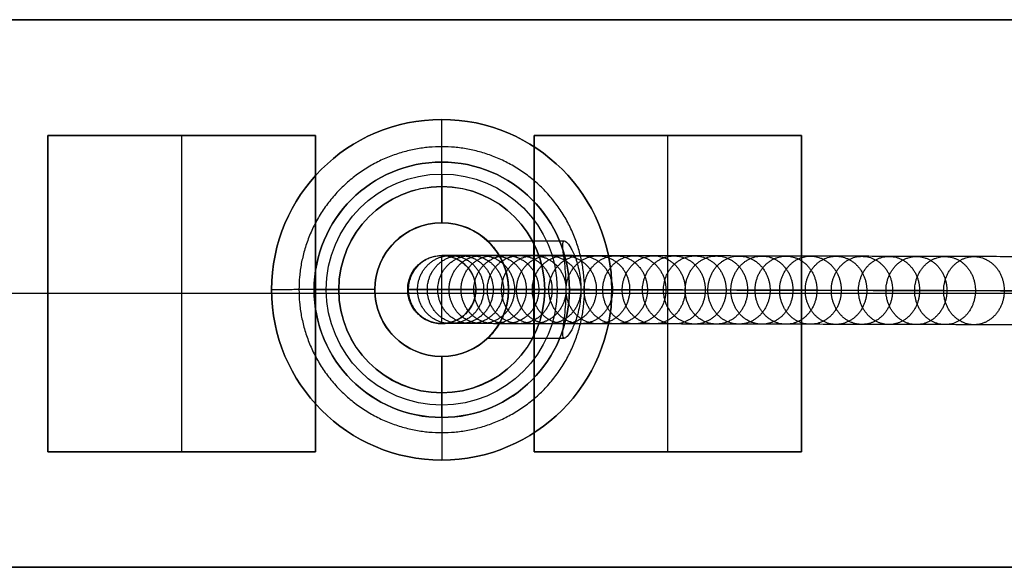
# Model space of a CAD drawing. Header units: millimetres. Extents: x -1192 to 1067, y -14 to 15.
# Tile 3 of 13: x -1043 to -1002, y -10 to 13. Entities that reach past the tile are written whole.
import ezdxf

# ---------------------------------------------------------------- set-up
doc = ezdxf.new("R2010")
doc.units = ezdxf.units.MM
doc.layers.add('CABLE', color=7, linetype='Continuous')
doc.layers.add('METAL NEGRO', color=7, linetype='Continuous')

msp = doc.modelspace()

# ---------------------------------------------------------------- linework, layer by layer
at = {"layer": 'CABLE'}
for p, q in [((-1025.3, 2.907, 705.654), (-1025.3, 2.907, 697.432)), ((-1025.3, 0.107, 705.654), (-1025.3, 2.907, 705.654)), ((-1026.7, 1.507, 705.654), (-1023.9, 1.507, 705.654)), ((-1026.7, 1.507, 705.654), (-1026.7, 1.507, 697.273)), ((-1023.9, 1.507, 705.654), (-1023.9, 1.507, 697.591)), ((-1025.3, 0.107, 705.654), (-1025.3, 0.107, 697.432))]:
    msp.add_line(p, q, dxfattribs=at)
at = {"layer": 'CABLE', "extrusion": (0, 0, -1)}
for centre, start, end in [((1025.3, 1.507, -705.654), 0.0279, 180), ((1025.3, 1.507, -701.464), 0.0279, 180.0279), ((1025.3, 1.507, -701.464), 180.0279, 0.0279)]:
    msp.add_arc(centre, 1.4, start, end, dxfattribs=at)
at = {"layer": 'CABLE'}
msp.add_arc((-1025.3, 1.507, 705.654), 1.4, 179.9721, 359.9721, dxfattribs=at)
at = {"layer": 'CABLE', "extrusion": (9.83827e-05, -2.39836e-08, -1)}
msp.add_arc((1025.23, 1.507, -705.755), 1.4, 180, 180.0279, dxfattribs=at)
at = {"layer": 'CABLE'}
for points, knots in [([(-1026.7, 1.508, 697.273), (-1026.7, 1.623, 697.273), (-1026.678, 1.8, 697.275), (-1026.604, 2.028, 697.284), (-1026.523, 2.196, 697.293), (-1026.419, 2.356, 697.305), (-1026.292, 2.501, 697.319), (-1026.147, 2.627, 697.336), (-1025.988, 2.731, 697.354), (-1025.819, 2.811, 697.373), (-1025.591, 2.885, 697.399), (-1025.415, 2.907, 697.419), (-1025.299, 2.907, 697.432)], [-2.212558, -2.212558, -2.212558, -2.212558, -1.864189, -1.681378, -1.493473, -1.30195, -1.108481, -0.914847, -0.72285, -0.534207, -0.350472, 0, 0, 0, 0]), ([(-1025.299, 2.907, 697.432), (-1025.183, 2.907, 697.445), (-1025.007, 2.885, 697.465), (-1024.779, 2.811, 697.491), (-1024.61, 2.73, 697.51), (-1024.451, 2.626, 697.528), (-1024.306, 2.5, 697.545), (-1024.18, 2.355, 697.559), (-1024.076, 2.195, 697.571), (-1023.995, 2.026, 697.58), (-1023.922, 1.799, 697.589), (-1023.9, 1.622, 697.591), (-1023.9, 1.506, 697.591)], [-2.21259, -2.21259, -2.21259, -2.21259, -1.862114, -1.678375, -1.489728, -1.297726, -1.104087, -0.910614, -0.719088, -0.53118, -0.348369, 0, 0, 0, 0]), ([(-727.732, 1.961, 255.02), (-733.394, 1.981, 262.117), (-744.552, 2.019, 276.149), (-761.011, 2.075, 296.984), (-776.974, 2.13, 317.333), (-792.445, 2.182, 337.201), (-807.423, 2.233, 356.585), (-821.906, 2.282, 375.484), (-835.897, 2.329, 393.902), (-849.393, 2.375, 411.835), (-862.396, 2.418, 429.285), (-874.906, 2.46, 446.252), (-886.92, 2.499, 462.734), (-898.443, 2.537, 478.734), (-909.472, 2.573, 494.251), (-920.007, 2.607, 509.283), (-928.44, 2.634, 521.501), (-934.95, 2.655, 531.052), (-939.646, 2.67, 538.003), (-944.249, 2.685, 544.876), (-948.699, 2.699, 551.585), (-953.056, 2.713, 558.218), (-957.259, 2.726, 564.685), (-961.369, 2.738, 571.077), (-965.325, 2.751, 577.301), (-969.188, 2.762, 583.452), (-972.898, 2.774, 589.434), (-976.514, 2.785, 595.343), (-979.977, 2.795, 601.083), (-983.346, 2.805, 606.751), (-986.563, 2.814, 612.25), (-989.684, 2.823, 617.675), (-992.185, 2.831, 622.101), (-994.139, 2.836, 625.609), (-995.551, 2.84, 628.168), (-996.938, 2.844, 630.709), (-998.287, 2.848, 633.207), (-999.613, 2.851, 635.688), (-1001.322, 2.856, 638.923), (-1002.982, 2.861, 642.122), (-1004.593, 2.865, 645.284), (-1005.757, 2.868, 647.601), (-1006.898, 2.871, 649.9), (-1008.001, 2.874, 652.158), (-1009.079, 2.876, 654.396), (-1010.121, 2.879, 656.592), (-1011.138, 2.881, 658.772), (-1012.117, 2.884, 660.907), (-1013.072, 2.886, 663.025), (-1013.994, 2.888, 665.108), (-1014.886, 2.89, 667.165), (-1015.745, 2.892, 669.185), (-1016.574, 2.894, 671.178), (-1017.372, 2.896, 673.138), (-1018.139, 2.897, 675.069), (-1018.874, 2.899, 676.969), (-1019.579, 2.9, 678.839), (-1020.254, 2.901, 680.679), (-1020.897, 2.902, 682.49), (-1021.51, 2.903, 684.27), (-1022.091, 2.904, 686.018), (-1022.642, 2.905, 687.737), (-1023.163, 2.905, 689.427), (-1023.652, 2.906, 691.085), (-1024.11, 2.906, 692.714), (-1024.538, 2.907, 694.313), (-1024.934, 2.907, 695.882), (-1025.181, 2.907, 696.918), (-1025.299, 2.907, 697.432)], [0, 0, 0, 0, 27.235592, 53.785722, 79.650681, 104.830781, 129.326365, 153.137801, 176.265493, 198.709879, 220.47144, 241.550705, 261.948254, 281.664727, 300.700834, 319.057364, 336.735196, 345.235256, 353.735315, 361.897072, 370.058829, 377.882909, 385.706989, 393.194102, 400.681215, 407.832173, 414.983131, 421.798864, 428.614597, 435.096181, 441.577765, 447.726451, 453.875137, 456.825092, 459.775046, 462.642346, 465.509645, 468.294514, 471.079383, 476.484752, 479.105521, 481.72629, 484.265439, 486.804588, 489.26244, 491.720293, 494.097206, 496.47412, 498.770491, 501.066862, 503.303096, 505.499395, 507.655884, 509.772694, 511.849967, 513.88785, 515.8865, 517.846082, 519.766774, 521.648761, 523.492244, 525.297433, 527.064555, 528.793849, 530.485572, 532.139999, 533.757421, 535.338075, 535.338075, 535.338075, 535.338075]), ([(-728.829, 0.561, 254.149), (-734.491, 0.581, 261.248), (-745.651, 0.619, 275.282), (-762.112, 0.675, 296.12), (-778.079, 0.73, 316.473), (-793.553, 0.782, 336.345), (-808.535, 0.833, 355.734), (-823.021, 0.882, 374.637), (-837.015, 0.929, 393.06), (-850.515, 0.975, 410.997), (-863.522, 1.018, 428.453), (-876.036, 1.06, 445.426), (-888.056, 1.099, 461.914), (-899.583, 1.137, 477.922), (-910.617, 1.173, 493.445), (-921.158, 1.208, 508.486), (-929.595, 1.235, 520.71), (-936.11, 1.256, 530.267), (-940.81, 1.271, 537.223), (-945.416, 1.285, 544.102), (-949.869, 1.299, 550.815), (-954.229, 1.313, 557.454), (-958.436, 1.326, 563.927), (-962.55, 1.339, 570.324), (-966.51, 1.351, 576.555), (-970.377, 1.363, 582.713), (-974.091, 1.374, 588.702), (-977.711, 1.385, 594.618), (-981.179, 1.395, 600.365), (-984.553, 1.405, 606.042), (-987.775, 1.415, 611.549), (-990.901, 1.424, 616.983), (-993.407, 1.431, 621.417), (-995.365, 1.437, 624.932), (-996.779, 1.441, 627.496), (-998.169, 1.444, 630.043), (-999.522, 1.448, 632.546), (-1000.85, 1.452, 635.033), (-1002.563, 1.457, 638.275), (-1004.228, 1.461, 641.482), (-1005.843, 1.465, 644.653), (-1007.011, 1.468, 646.977), (-1008.155, 1.471, 649.283), (-1009.262, 1.474, 651.547), (-1010.343, 1.477, 653.793), (-1011.388, 1.479, 655.997), (-1012.409, 1.482, 658.185), (-1013.393, 1.484, 660.328), (-1014.351, 1.487, 662.455), (-1015.277, 1.489, 664.547), (-1016.173, 1.491, 666.613), (-1017.036, 1.493, 668.643), (-1017.87, 1.494, 670.646), (-1018.671, 1.496, 672.616), (-1019.443, 1.498, 674.558), (-1020.183, 1.499, 676.47), (-1020.893, 1.501, 678.352), (-1021.571, 1.502, 680.204), (-1022.22, 1.503, 682.028), (-1022.837, 1.504, 683.821), (-1023.423, 1.505, 685.584), (-1023.979, 1.505, 687.318), (-1024.504, 1.506, 689.023), (-1024.998, 1.507, 690.698), (-1025.461, 1.507, 692.343), (-1025.893, 1.507, 693.96), (-1026.295, 1.508, 695.548), (-1026.544, 1.508, 696.598), (-1026.664, 1.508, 697.118), (-1026.676, 1.508, 697.17), (-1026.688, 1.508, 697.221), (-1026.7, 1.508, 697.273)], [0, 0, 0, 0, 27.267565, 53.848863, 79.744184, 104.953845, 129.478184, 153.317573, 176.472415, 198.943149, 220.730257, 241.834267, 262.255761, 281.99538, 301.053834, 319.431913, 337.130497, 345.640535, 354.150573, 362.321911, 370.49325, 378.326514, 386.159779, 393.655682, 401.151585, 408.310937, 415.470289, 422.294024, 429.117758, 435.606951, 442.096144, 448.252048, 454.407952, 457.361369, 460.314787, 463.185452, 466.056117, 468.844256, 471.632394, 477.044109, 479.667954, 482.2918, 484.83393, 487.376059, 489.836797, 492.297534, 494.677239, 497.056943, 499.35601, 501.655076, 503.893935, 506.092812, 508.251833, 510.371129, 512.45084, 514.491115, 516.492111, 518.453994, 520.37694, 522.261137, 524.106783, 525.914092, 527.683288, 529.414612, 531.108322, 532.76469, 534.384011, 535.966599, 535.966599, 535.966599, 536.125454, 536.125454, 536.125454, 536.125454]), ([(-1026.7, 1.508, 697.273), (-1026.7, 1.508, 697.326), (-1026.7, 1.508, 697.379), (-1026.7, 1.508, 697.432), (-1026.7, 1.508, 700.173), (-1026.7, 1.508, 702.913), (-1026.7, 1.508, 705.654)], [0, 0, 0, 0, 0.158861, 0.158861, 0.158861, 8.381369, 8.381369, 8.381369, 8.381369]), ([(-1025.3, 0.107, 697.432), (-1025.416, 0.107, 697.419), (-1025.593, 0.129, 697.399), (-1025.82, 0.203, 697.373), (-1025.989, 0.283, 697.354), (-1026.148, 0.388, 697.335), (-1026.293, 0.514, 697.319), (-1026.419, 0.659, 697.305), (-1026.524, 0.819, 697.293), (-1026.604, 0.988, 697.284), (-1026.678, 1.215, 697.275), (-1026.7, 1.392, 697.273), (-1026.7, 1.508, 697.273)], [-2.212549, -2.212549, -2.212549, -2.212549, -1.862078, -1.678343, -1.489702, -1.297705, -1.104073, -0.910604, -0.719083, -0.531178, -0.348368, 0, 0, 0, 0]), ([(-1023.9, 1.506, 697.591), (-1023.9, 1.39, 697.591), (-1023.922, 1.214, 697.589), (-1023.996, 0.986, 697.58), (-1024.076, 0.817, 697.571), (-1024.181, 0.658, 697.559), (-1024.307, 0.513, 697.545), (-1024.452, 0.387, 697.528), (-1024.612, 0.283, 697.51), (-1024.78, 0.202, 697.491), (-1025.008, 0.129, 697.465), (-1025.185, 0.107, 697.445), (-1025.3, 0.107, 697.432)], [-2.212598, -2.212598, -2.212598, -2.212598, -1.864229, -1.681417, -1.493508, -1.301981, -1.108507, -0.914867, -0.722863, -0.534216, -0.350476, 0, 0, 0, 0]), ([(-1023.9, 1.506, 697.591), (-1023.794, 1.506, 697.136), (-1023.563, 1.506, 696.164), (-1023.184, 1.506, 694.666), (-1022.761, 1.506, 693.085), (-1022.307, 1.505, 691.473), (-1021.823, 1.505, 689.831), (-1021.307, 1.504, 688.157), (-1020.761, 1.503, 686.453), (-1020.185, 1.503, 684.719), (-1019.577, 1.502, 682.953), (-1018.938, 1.5, 681.155), (-1018.268, 1.499, 679.328), (-1017.567, 1.498, 677.469), (-1016.836, 1.497, 675.581), (-1016.074, 1.495, 673.661), (-1015.281, 1.493, 671.712), (-1014.456, 1.492, 669.729), (-1013.601, 1.49, 667.718), (-1012.712, 1.488, 665.671), (-1011.795, 1.486, 663.597), (-1010.844, 1.483, 661.488), (-1009.868, 1.481, 659.361), (-1008.855, 1.478, 657.189), (-1007.817, 1.476, 655.001), (-1006.743, 1.473, 652.77), (-1005.643, 1.47, 650.52), (-1004.506, 1.467, 648.228), (-1003.345, 1.464, 645.918), (-1001.739, 1.46, 642.764), (-1000.082, 1.456, 639.573), (-998.378, 1.451, 636.347), (-997.055, 1.447, 633.871), (-995.709, 1.444, 631.379), (-994.324, 1.44, 628.843), (-992.916, 1.436, 626.289), (-990.966, 1.43, 622.788), (-988.469, 1.423, 618.37), (-985.353, 1.414, 612.954), (-982.141, 1.405, 607.464), (-978.777, 1.395, 601.804), (-975.319, 1.384, 596.072), (-971.707, 1.373, 590.17), (-968.002, 1.362, 584.195), (-964.143, 1.35, 578.051), (-960.191, 1.338, 571.833), (-956.085, 1.325, 565.447), (-951.885, 1.312, 558.986), (-947.532, 1.299, 552.358), (-943.086, 1.285, 545.655), (-938.486, 1.27, 538.786), (-933.793, 1.255, 531.84), (-927.287, 1.234, 522.295), (-918.86, 1.207, 510.085), (-908.33, 1.173, 495.06), (-897.306, 1.137, 479.551), (-885.789, 1.099, 463.558), (-873.778, 1.059, 447.082), (-861.273, 1.018, 430.121), (-848.274, 0.974, 412.676), (-834.782, 0.929, 394.748), (-820.795, 0.882, 376.336), (-806.316, 0.833, 357.442), (-791.341, 0.782, 338.061), (-775.873, 0.73, 318.198), (-759.912, 0.675, 297.852), (-743.457, 0.619, 277.021), (-732.3, 0.581, 262.992), (-726.64, 0.561, 255.895)], [0, 0, 0, 0, 1.418628, 3.034171, 4.686674, 6.376432, 8.103716, 9.868784, 11.671875, 13.513215, 15.393015, 17.311474, 19.268779, 21.265105, 23.300619, 25.375478, 27.489829, 29.643811, 31.837557, 34.071192, 36.364894, 38.658595, 41.032747, 43.406898, 45.861894, 48.316889, 50.853087, 53.389284, 56.007007, 58.62473, 64.023817, 66.805449, 69.587082, 72.451048, 75.315015, 78.261541, 81.208067, 87.349606, 93.491145, 99.965196, 106.439247, 113.247058, 120.054869, 127.197516, 134.340162, 141.818573, 149.296984, 157.111971, 164.926957, 173.079227, 181.231498, 189.721678, 198.211858, 215.869143, 234.204338, 253.21832, 272.911877, 293.285717, 314.340482, 336.076751, 358.49505, 381.595861, 405.379621, 429.846734, 454.997569, 480.832464, 507.351736, 534.555672, 534.555672, 534.555672, 534.555672]), ([(-727.736, -0.839, 255.025), (-733.397, -0.819, 262.122), (-744.556, -0.781, 276.154), (-761.014, -0.725, 296.988), (-776.978, -0.67, 317.338), (-792.449, -0.618, 337.205), (-807.427, -0.567, 356.59), (-821.909, -0.518, 375.489), (-835.9, -0.471, 393.906), (-849.396, -0.425, 411.839), (-862.399, -0.382, 429.289), (-874.909, -0.34, 446.256), (-886.924, -0.301, 462.738), (-898.447, -0.263, 478.738), (-909.475, -0.227, 494.255), (-920.01, -0.193, 509.287), (-928.443, -0.166, 521.505), (-934.953, -0.145, 531.056), (-939.65, -0.13, 538.006), (-944.252, -0.115, 544.88), (-948.702, -0.101, 551.589), (-953.059, -0.087, 558.222), (-957.262, -0.074, 564.689), (-961.372, -0.062, 571.08), (-965.328, -0.049, 577.305), (-969.191, -0.038, 583.456), (-972.901, -0.026, 589.438), (-976.516, -0.015, 595.346), (-979.979, -0.005, 601.086), (-983.349, 0.005, 606.755), (-986.565, 0.014, 612.253), (-989.687, 0.023, 617.678), (-992.188, 0.031, 622.104), (-994.142, 0.036, 625.612), (-995.553, 0.04, 628.171), (-996.94, 0.044, 630.712), (-998.29, 0.048, 633.21), (-999.615, 0.051, 635.691), (-1001.324, 0.056, 638.926), (-1002.984, 0.061, 642.124), (-1004.595, 0.065, 645.287), (-1005.76, 0.068, 647.603), (-1006.9, 0.071, 649.903), (-1008.003, 0.074, 652.16), (-1009.081, 0.076, 654.398), (-1010.123, 0.079, 656.594), (-1011.14, 0.081, 658.774), (-1012.119, 0.084, 660.909), (-1013.074, 0.086, 663.027), (-1013.996, 0.088, 665.11), (-1014.888, 0.09, 667.167), (-1015.747, 0.092, 669.187), (-1016.576, 0.094, 671.18), (-1017.373, 0.096, 673.139), (-1018.14, 0.097, 675.07), (-1018.876, 0.099, 676.97), (-1019.581, 0.1, 678.841), (-1020.255, 0.101, 680.68), (-1020.899, 0.102, 682.491), (-1021.512, 0.103, 684.271), (-1022.093, 0.104, 686.019), (-1022.644, 0.105, 687.738), (-1023.164, 0.105, 689.427), (-1023.653, 0.106, 691.086), (-1024.111, 0.106, 692.714), (-1024.539, 0.107, 694.313), (-1024.936, 0.107, 695.882), (-1025.182, 0.107, 696.918), (-1025.3, 0.107, 697.432), (-1025.3, 0.107, 697.432), (-1025.3, 0.107, 697.432), (-1025.3, 0.107, 697.432)], [0, 0, 0, 0, 27.235592, 53.785722, 79.650681, 104.830781, 129.326365, 153.137801, 176.265493, 198.709879, 220.47144, 241.550705, 261.948254, 281.664727, 300.700834, 319.057364, 336.735196, 345.235256, 353.735315, 361.897072, 370.058829, 377.882909, 385.706989, 393.194102, 400.681215, 407.832173, 414.983131, 421.798864, 428.614597, 435.096181, 441.577765, 447.726451, 453.875137, 456.825092, 459.775046, 462.642346, 465.509645, 468.294514, 471.079383, 476.484752, 479.105521, 481.72629, 484.265439, 486.804588, 489.26244, 491.720293, 494.097206, 496.47412, 498.770491, 501.066862, 503.303096, 505.499395, 507.655884, 509.772694, 511.849967, 513.88785, 515.8865, 517.846082, 519.766774, 521.648761, 523.492244, 525.297433, 527.064555, 528.793849, 530.485572, 532.139999, 533.757421, 535.338153, 535.338153, 535.338153, 535.33823, 535.33823, 535.33823, 535.33823])]:
    msp.add_open_spline(points, degree=3, knots=knots, dxfattribs=at)
msp.add_rational_spline([(-1026.664, 1.508, 697.118), (-1026.663, 2.907, 697.118), (-1025.3, 2.907, 697.432)], [1, 0.707207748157, 0.99979813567], degree=2, dxfattribs=at)
for points, weights, knots in [([(-1026.294, 1.508, 695.561), (-1026.293, 2.908, 695.561), (-1024.934, 2.907, 695.894), (-1023.574, 2.906, 696.228), (-1023.575, 1.506, 696.228)], [1, 0.707106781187, 1, 0.707106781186, 1], [4.39823, 4.39823, 4.39823, 6.597345, 6.597345, 8.796459, 8.796459, 8.796459]), ([(-1025.893, 1.507, 693.974), (-1025.892, 2.907, 693.974), (-1024.537, 2.907, 694.326), (-1023.182, 2.906, 694.678), (-1023.183, 1.506, 694.678)], [1, 0.707106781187, 1, 0.707106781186, 1], [4.39823, 4.39823, 4.39823, 6.597345, 6.597345, 8.796459, 8.796459, 8.796459]), ([(-1025.461, 1.507, 692.357), (-1025.46, 2.907, 692.356), (-1024.11, 2.906, 692.727), (-1022.76, 2.906, 693.097), (-1022.76, 1.506, 693.097)], [1, 0.707106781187, 1, 0.707106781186, 1], [4.39823, 4.39823, 4.39823, 6.597345, 6.597345, 8.796459, 8.796459, 8.796459]), ([(-1024.998, 1.507, 690.711), (-1024.997, 2.907, 690.711), (-1023.652, 2.906, 691.098), (-1022.306, 2.905, 691.486), (-1022.307, 1.505, 691.486)], [1, 0.707106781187, 1, 0.707106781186, 1], [4.39823, 4.39823, 4.39823, 6.597345, 6.597345, 8.796459, 8.796459, 8.796459]), ([(-1024.504, 1.506, 689.036), (-1024.503, 2.906, 689.036), (-1023.163, 2.905, 689.44), (-1021.822, 2.905, 689.844), (-1021.823, 1.505, 689.844)], [1, 0.707106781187, 1, 0.707106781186, 1], [4.39823, 4.39823, 4.39823, 6.597345, 6.597345, 8.796459, 8.796459, 8.796459]), ([(-1023.979, 1.505, 687.331), (-1023.979, 2.905, 687.331), (-1022.643, 2.905, 687.751), (-1021.307, 2.904, 688.17), (-1021.308, 1.504, 688.17)], [1, 0.707106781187, 1, 0.707106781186, 1], [4.39823, 4.39823, 4.39823, 6.597345, 6.597345, 8.796459, 8.796459, 8.796459]), ([(-1023.424, 1.505, 685.597), (-1023.423, 2.905, 685.597), (-1022.092, 2.904, 686.031), (-1020.761, 2.903, 686.466), (-1020.762, 1.503, 686.466)], [1, 0.707106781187, 1, 0.707106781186, 1], [4.39823, 4.39823, 4.39823, 6.597345, 6.597345, 8.796459, 8.796459, 8.796459]), ([(-1022.838, 1.504, 683.835), (-1022.837, 2.904, 683.834), (-1021.511, 2.903, 684.283), (-1020.185, 2.903, 684.731), (-1020.186, 1.503, 684.732)], [1, 0.707106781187, 1, 0.707106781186, 1], [4.39823, 4.39823, 4.39823, 6.597345, 6.597345, 8.796459, 8.796459, 8.796459]), ([(-1022.221, 1.503, 682.041), (-1022.22, 2.903, 682.041), (-1020.899, 2.902, 682.503), (-1019.577, 2.902, 682.965), (-1019.578, 1.502, 682.966)], [1, 0.707106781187, 1, 0.707106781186, 1], [4.39823, 4.39823, 4.39823, 6.597345, 6.597345, 8.796459, 8.796459, 8.796459]), ([(-1021.573, 1.502, 680.218), (-1021.572, 2.902, 680.217), (-1020.255, 2.901, 680.693), (-1018.938, 2.9, 681.168), (-1018.939, 1.5, 681.168)], [1, 0.707106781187, 1, 0.707106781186, 1], [4.39823, 4.39823, 4.39823, 6.597345, 6.597345, 8.796459, 8.796459, 8.796459]), ([(-1020.894, 1.501, 678.365), (-1020.893, 2.901, 678.365), (-1019.581, 2.9, 678.853), (-1018.269, 2.899, 679.34), (-1018.27, 1.499, 679.341)], [1, 0.707106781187, 1, 0.707106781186, 1], [4.39823, 4.39823, 4.39823, 6.597345, 6.597345, 8.796459, 8.796459, 8.796459]), ([(-1020.185, 1.499, 676.483), (-1020.184, 2.899, 676.483), (-1018.876, 2.899, 676.982), (-1017.568, 2.898, 677.482), (-1017.569, 1.498, 677.483)], [1, 0.707106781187, 1, 0.707106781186, 1], [4.39823, 4.39823, 4.39823, 6.597345, 6.597345, 8.796459, 8.796459, 8.796459]), ([(-1019.445, 1.498, 674.572), (-1019.444, 2.898, 674.571), (-1018.14, 2.897, 675.082), (-1016.837, 2.897, 675.593), (-1016.838, 1.497, 675.594)], [1, 0.707106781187, 1, 0.707106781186, 1], [4.39823, 4.39823, 4.39823, 6.597345, 6.597345, 8.796459, 8.796459, 8.796459]), ([(-1018.674, 1.496, 672.63), (-1018.673, 2.896, 672.629), (-1017.374, 2.896, 673.151), (-1016.075, 2.895, 673.673), (-1016.076, 1.495, 673.674)], [1, 0.707106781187, 1, 0.707106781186, 1], [4.39823, 4.39823, 4.39823, 6.597345, 6.597345, 8.796459, 8.796459, 8.796459]), ([(-1017.872, 1.494, 670.659), (-1017.871, 2.894, 670.658), (-1016.577, 2.894, 671.191), (-1015.282, 2.893, 671.724), (-1015.283, 1.493, 671.724)], [1, 0.707106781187, 1, 0.707106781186, 1], [4.39823, 4.39823, 4.39823, 6.597345, 6.597345, 8.796459, 8.796459, 8.796459]), ([(-1017.039, 1.493, 668.657), (-1017.038, 2.893, 668.656), (-1015.748, 2.892, 669.199), (-1014.457, 2.892, 669.742), (-1014.458, 1.492, 669.743)], [1, 0.707106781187, 1, 0.707106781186, 1], [4.39823, 4.39823, 4.39823, 6.597345, 6.597345, 8.796459, 8.796459, 8.796459]), ([(-1016.176, 1.491, 666.627), (-1016.175, 2.891, 666.626), (-1014.889, 2.89, 667.178), (-1013.602, 2.89, 667.731), (-1013.603, 1.49, 667.731)], [1, 0.707106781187, 1, 0.707106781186, 1], [4.39823, 4.39823, 4.39823, 6.597345, 6.597345, 8.796459, 8.796459, 8.796459]), ([(-1015.282, 1.489, 664.566), (-1015.281, 2.889, 664.565), (-1013.999, 2.888, 665.127), (-1012.717, 2.888, 665.689), (-1012.718, 1.488, 665.69)], [1, 0.707106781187, 1, 0.707106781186, 1], [4.39823, 4.39823, 4.39823, 6.597345, 6.597345, 8.796459, 8.796459, 8.796459]), ([(-1014.349, 1.487, 662.456), (-1014.348, 2.887, 662.455), (-1013.07, 2.886, 663.026), (-1011.791, 2.885, 663.597), (-1011.792, 1.485, 663.598)], [1, 0.707106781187, 1, 0.707106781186, 1], [4.39823, 4.39823, 4.39823, 6.597345, 6.597345, 8.796459, 8.796459, 8.796459]), ([(-1013.402, 1.484, 660.354), (-1013.4, 2.884, 660.353), (-1012.126, 2.884, 660.933), (-1010.852, 2.883, 661.512), (-1010.853, 1.483, 661.513)], [1, 0.707106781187, 1, 0.707106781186, 1], [4.39823, 4.39823, 4.39823, 6.597345, 6.597345, 8.796459, 8.796459, 8.796459]), ([(-1012.407, 1.482, 658.186), (-1012.406, 2.882, 658.185), (-1011.135, 2.881, 658.773), (-1009.865, 2.881, 659.36), (-1009.866, 1.481, 659.361)], [1, 0.707106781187, 1, 0.707106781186, 1], [4.39823, 4.39823, 4.39823, 6.597345, 6.597345, 8.796459, 8.796459, 8.796459]), ([(-1011.398, 1.479, 656.023), (-1011.397, 2.879, 656.022), (-1010.13, 2.879, 656.618), (-1008.863, 2.878, 657.214), (-1008.864, 1.478, 657.215)], [1, 0.707106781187, 1, 0.707106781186, 1], [4.39823, 4.39823, 4.39823, 6.597345, 6.597345, 8.796459, 8.796459, 8.796459]), ([(-1010.341, 1.477, 653.795), (-1010.34, 2.877, 653.793), (-1009.077, 2.876, 654.397), (-1007.814, 2.876, 655.001), (-1007.815, 1.476, 655.002)], [1, 0.707106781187, 1, 0.707106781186, 1], [4.39823, 4.39823, 4.39823, 6.597345, 6.597345, 8.796459, 8.796459, 8.796459]), ([(-1009.271, 1.474, 651.573), (-1009.27, 2.874, 651.572), (-1008.011, 2.874, 652.183), (-1006.751, 2.873, 652.794), (-1006.752, 1.473, 652.795)], [1, 0.707106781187, 1, 0.707106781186, 1], [4.39823, 4.39823, 4.39823, 6.597345, 6.597345, 8.796459, 8.796459, 8.796459]), ([(-1008.153, 1.471, 649.284), (-1008.151, 2.871, 649.283), (-1006.895, 2.871, 649.901), (-1005.639, 2.87, 650.52), (-1005.641, 1.47, 650.521)], [1, 0.707106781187, 1, 0.707106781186, 1], [4.39823, 4.39823, 4.39823, 6.597345, 6.597345, 8.796459, 8.796459, 8.796459]), ([(-1007.021, 1.468, 647.002), (-1007.02, 2.868, 647.001), (-1005.767, 2.868, 647.626), (-1004.515, 2.867, 648.252), (-1004.516, 1.467, 648.253)], [1, 0.707106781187, 1, 0.707106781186, 1], [4.39823, 4.39823, 4.39823, 6.597345, 6.597345, 8.796459, 8.796459, 8.796459]), ([(-1005.841, 1.465, 644.654), (-1005.84, 2.865, 644.653), (-1004.591, 2.865, 645.285), (-1003.342, 2.864, 645.917), (-1003.343, 1.464, 645.918)], [1, 0.707106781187, 1, 0.707106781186, 1], [4.39823, 4.39823, 4.39823, 6.597345, 6.597345, 8.796459, 8.796459, 8.796459]), ([(-1004.648, 1.462, 642.313), (-1004.647, 2.862, 642.311), (-1003.401, 2.862, 642.95), (-1002.155, 2.861, 643.588), (-1002.157, 1.461, 643.59)], [1, 0.707106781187, 1, 0.707106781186, 1], [4.39823, 4.39823, 4.39823, 6.597345, 6.597345, 8.796459, 8.796459, 8.796459]), ([(-1025.3, 0.107, 697.432), (-1025.3, 0.107, 697.432), (-1025.3, 0.107, 697.432), (-1026.665, 0.108, 697.118), (-1026.664, 1.508, 697.118)], [0.999798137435, 0.999899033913, 1, 0.707106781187, 1], [2.198357, 2.198357, 2.198357, 2.199115, 2.199115, 4.39823, 4.39823, 4.39823]), ([(-1023.575, 1.506, 696.228), (-1023.575, 0.106, 696.228), (-1024.935, 0.107, 695.894), (-1026.295, 0.108, 695.561), (-1026.294, 1.508, 695.561)], [1, 0.707106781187, 1, 0.707106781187, 1], [0, 0, 0, 2.199115, 2.199115, 4.39823, 4.39823, 4.39823]), ([(-1023.183, 1.506, 694.678), (-1023.184, 0.106, 694.678), (-1024.539, 0.107, 694.326), (-1025.894, 0.107, 693.974), (-1025.893, 1.507, 693.974)], [1, 0.707106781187, 1, 0.707106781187, 1], [0, 0, 0, 2.199115, 2.199115, 4.39823, 4.39823, 4.39823]), ([(-1022.76, 1.506, 693.097), (-1022.761, 0.106, 693.098), (-1024.111, 0.106, 692.727), (-1025.461, 0.107, 692.357), (-1025.461, 1.507, 692.357)], [1, 0.707106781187, 1, 0.707106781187, 1], [0, 0, 0, 2.199115, 2.199115, 4.39823, 4.39823, 4.39823]), ([(-1022.307, 1.505, 691.486), (-1022.308, 0.105, 691.486), (-1023.653, 0.106, 691.099), (-1024.998, 0.107, 690.711), (-1024.998, 1.507, 690.711)], [1, 0.707106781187, 1, 0.707106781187, 1], [0, 0, 0, 2.199115, 2.199115, 4.39823, 4.39823, 4.39823]), ([(-1021.823, 1.505, 689.844), (-1021.824, 0.105, 689.844), (-1023.164, 0.105, 689.44), (-1024.505, 0.106, 689.036), (-1024.504, 1.506, 689.036)], [1, 0.707106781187, 1, 0.707106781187, 1], [0, 0, 0, 2.199115, 2.199115, 4.39823, 4.39823, 4.39823]), ([(-1021.308, 1.504, 688.17), (-1021.309, 0.104, 688.171), (-1022.644, 0.105, 687.751), (-1023.98, 0.105, 687.332), (-1023.979, 1.505, 687.331)], [1, 0.707106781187, 1, 0.707106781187, 1], [0, 0, 0, 2.199115, 2.199115, 4.39823, 4.39823, 4.39823]), ([(-1020.762, 1.503, 686.466), (-1020.763, 0.103, 686.467), (-1022.094, 0.104, 686.032), (-1023.425, 0.105, 685.598), (-1023.424, 1.505, 685.597)], [1, 0.707106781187, 1, 0.707106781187, 1], [0, 0, 0, 2.199115, 2.199115, 4.39823, 4.39823, 4.39823]), ([(-1020.186, 1.503, 684.732), (-1020.187, 0.103, 684.732), (-1021.513, 0.103, 684.284), (-1022.839, 0.104, 683.835), (-1022.838, 1.504, 683.835)], [1, 0.707106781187, 1, 0.707106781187, 1], [0, 0, 0, 2.199115, 2.199115, 4.39823, 4.39823, 4.39823]), ([(-1019.578, 1.502, 682.966), (-1019.579, 0.102, 682.966), (-1020.9, 0.102, 682.504), (-1022.222, 0.103, 682.042), (-1022.221, 1.503, 682.041)], [1, 0.707106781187, 1, 0.707106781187, 1], [0, 0, 0, 2.199115, 2.199115, 4.39823, 4.39823, 4.39823]), ([(-1018.939, 1.5, 681.168), (-1018.94, 0.1, 681.169), (-1020.257, 0.101, 680.694), (-1021.574, 0.102, 680.218), (-1021.573, 1.502, 680.218)], [1, 0.707106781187, 1, 0.707106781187, 1], [0, 0, 0, 2.199115, 2.199115, 4.39823, 4.39823, 4.39823]), ([(-1018.27, 1.499, 679.341), (-1018.271, 0.099, 679.341), (-1019.583, 0.1, 678.854), (-1020.895, 0.101, 678.366), (-1020.894, 1.501, 678.365)], [1, 0.707106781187, 1, 0.707106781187, 1], [0, 0, 0, 2.199115, 2.199115, 4.39823, 4.39823, 4.39823]), ([(-1017.569, 1.498, 677.483), (-1017.57, 0.098, 677.483), (-1018.878, 0.099, 676.984), (-1020.186, 0.099, 676.484), (-1020.185, 1.499, 676.483)], [1, 0.707106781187, 1, 0.707106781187, 1], [0, 0, 0, 2.199115, 2.199115, 4.39823, 4.39823, 4.39823]), ([(-1016.838, 1.497, 675.594), (-1016.839, 0.097, 675.595), (-1018.142, 0.097, 675.084), (-1019.446, 0.098, 674.572), (-1019.445, 1.498, 674.572)], [1, 0.707106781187, 1, 0.707106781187, 1], [0, 0, 0, 2.199115, 2.199115, 4.39823, 4.39823, 4.39823]), ([(-1016.076, 1.495, 673.674), (-1016.077, 0.095, 673.675), (-1017.376, 0.096, 673.153), (-1018.675, 0.096, 672.631), (-1018.674, 1.496, 672.63)], [1, 0.707106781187, 1, 0.707106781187, 1], [0, 0, 0, 2.199115, 2.199115, 4.39823, 4.39823, 4.39823]), ([(-1015.283, 1.493, 671.724), (-1015.284, 0.093, 671.725), (-1016.578, 0.094, 671.193), (-1017.873, 0.094, 670.66), (-1017.872, 1.494, 670.659)], [1, 0.707106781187, 1, 0.707106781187, 1], [0, 0, 0, 2.199115, 2.199115, 4.39823, 4.39823, 4.39823]), ([(-1014.458, 1.492, 669.743), (-1014.459, 0.092, 669.743), (-1015.75, 0.092, 669.201), (-1017.04, 0.093, 668.658), (-1017.039, 1.493, 668.657)], [1, 0.707106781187, 1, 0.707106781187, 1], [0, 0, 0, 2.199115, 2.199115, 4.39823, 4.39823, 4.39823]), ([(-1013.603, 1.49, 667.731), (-1013.604, 0.09, 667.732), (-1014.891, 0.09, 667.18), (-1016.177, 0.091, 666.627), (-1016.176, 1.491, 666.627)], [1, 0.707106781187, 1, 0.707106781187, 1], [0, 0, 0, 2.199115, 2.199115, 4.39823, 4.39823, 4.39823]), ([(-1012.718, 1.488, 665.69), (-1012.719, 0.088, 665.691), (-1014.001, 0.088, 665.129), (-1015.283, 0.089, 664.567), (-1015.282, 1.489, 664.566)], [1, 0.707106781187, 1, 0.707106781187, 1], [0, 0, 0, 2.199115, 2.199115, 4.39823, 4.39823, 4.39823]), ([(-1011.792, 1.485, 663.598), (-1011.793, 0.085, 663.599), (-1013.072, 0.086, 663.028), (-1014.35, 0.087, 662.457), (-1014.349, 1.487, 662.456)], [1, 0.707106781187, 1, 0.707106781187, 1], [0, 0, 0, 2.199115, 2.199115, 4.39823, 4.39823, 4.39823]), ([(-1010.853, 1.483, 661.513), (-1010.854, 0.083, 661.514), (-1012.128, 0.084, 660.935), (-1013.403, 0.084, 660.355), (-1013.402, 1.484, 660.354)], [1, 0.707106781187, 1, 0.707106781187, 1], [0, 0, 0, 2.199115, 2.199115, 4.39823, 4.39823, 4.39823]), ([(-1009.866, 1.481, 659.361), (-1009.867, 0.081, 659.363), (-1011.137, 0.081, 658.775), (-1012.408, 0.082, 658.187), (-1012.407, 1.482, 658.186)], [1, 0.707106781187, 1, 0.707106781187, 1], [0, 0, 0, 2.199115, 2.199115, 4.39823, 4.39823, 4.39823]), ([(-1008.864, 1.478, 657.215), (-1008.865, 0.078, 657.216), (-1010.132, 0.079, 656.62), (-1011.399, 0.079, 656.024), (-1011.398, 1.479, 656.023)], [1, 0.707106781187, 1, 0.707106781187, 1], [0, 0, 0, 2.199115, 2.199115, 4.39823, 4.39823, 4.39823]), ([(-1007.815, 1.476, 655.002), (-1007.816, 0.076, 655.003), (-1009.079, 0.076, 654.399), (-1010.342, 0.077, 653.796), (-1010.341, 1.477, 653.795)], [1, 0.707106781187, 1, 0.707106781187, 1], [0, 0, 0, 2.199115, 2.199115, 4.39823, 4.39823, 4.39823]), ([(-1006.752, 1.473, 652.795), (-1006.753, 0.073, 652.796), (-1008.013, 0.074, 652.185), (-1009.272, 0.074, 651.574), (-1009.271, 1.474, 651.573)], [1, 0.707106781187, 1, 0.707106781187, 1], [0, 0, 0, 2.199115, 2.199115, 4.39823, 4.39823, 4.39823]), ([(-1005.641, 1.47, 650.521), (-1005.642, 0.07, 650.522), (-1006.898, 0.071, 649.904), (-1008.154, 0.071, 649.285), (-1008.153, 1.471, 649.284)], [1, 0.707106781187, 1, 0.707106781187, 1], [0, 0, 0, 2.199115, 2.199115, 4.39823, 4.39823, 4.39823]), ([(-1004.516, 1.467, 648.253), (-1004.517, 0.067, 648.254), (-1005.77, 0.068, 647.629), (-1007.022, 0.068, 647.004), (-1007.021, 1.468, 647.002)], [1, 0.707106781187, 1, 0.707106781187, 1], [0, 0, 0, 2.199115, 2.199115, 4.39823, 4.39823, 4.39823]), ([(-1003.343, 1.464, 645.918), (-1003.344, 0.064, 645.92), (-1004.593, 0.065, 645.288), (-1005.842, 0.065, 644.656), (-1005.841, 1.465, 644.654)], [1, 0.707106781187, 1, 0.707106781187, 1], [0, 0, 0, 2.199115, 2.199115, 4.39823, 4.39823, 4.39823]), ([(-1002.157, 1.461, 643.59), (-1002.158, 0.061, 643.591), (-1003.404, 0.062, 642.952), (-1004.65, 0.062, 642.314), (-1004.648, 1.462, 642.313)], [1, 0.707106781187, 1, 0.707106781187, 1], [0, 0, 0, 2.199115, 2.199115, 4.39823, 4.39823, 4.39823])]:
    msp.add_rational_spline(points, weights, degree=2, knots=knots, dxfattribs=at)
msp.add_open_spline([(-1023.9, 1.506, 705.654), (-1023.9, 1.506, 702.966), (-1023.9, 1.506, 700.279), (-1023.9, 1.506, 697.591)], degree=3, dxfattribs=at)
at = {"layer": 'METAL NEGRO'}
for p, q in [((-1192.3, 12.595, 721.687), (-983.3, 12.595, 721.687)), ((-1041.5, 7.841, 730.685), (-1030.5, 7.841, 730.685)), ((-1041.5, -5.159, 730.682), (-1041.5, 7.841, 730.682)), ((-1036, -5.159, 730.429), (-1036, 7.841, 730.435)), ((-1036, 7.841, 730.935), (-1036, 7.841, 730.435)), ((-1030.5, 7.841, 730.682), (-1030.5, -5.159, 730.682)), ((-1021.5, -5.159, 730.682), (-1021.5, 7.841, 730.682)), ((-1021.5, 7.841, 730.685), (-1010.5, 7.841, 730.685)), ((-1016, -5.159, 730.429), (-1016, 7.841, 730.435)), ((-1016, 7.841, 730.935), (-1016, 7.841, 730.435)), ((-1010.5, 7.841, 730.682), (-1010.5, -5.159, 730.682)), ((-1025.3, 6.75, 712.434), (-1025.3, 6.749, 713.934)), ((-1025.3, 5.738, 712.434), (-1025.3, 6.75, 712.434)), ((-1025.3, 6.257, 697.434), (-1025.3, 4.257, 697.433)), ((-1025.3, 5.741, 705.934), (-1025.3, 5.738, 712.434)), ((-1025.3, 4.253, 705.933), (-1025.3, 5.741, 705.934)), ((-1025.3, 4.253, 705.933), (-1025.3, 4.257, 697.433)), ((-1023.412, 3.505, 701.932), (-1020.257, 3.505, 701.932)), ((-1032.298, 1.35, 712.432), (-1192.3, 1.35, 712.432)), ((-1041.5, 1.341, 730.932), (-1050.5, 1.341, 730.932)), ((-1030.5, 1.341, 730.432), (-1041.5, 1.341, 730.432)), ((-1041.5, 1.341, 730.432), (-1041.5, 1.341, 730.932)), ((-1029.538, 1.5, 712.432), (-1030.55, 1.5, 712.432)), ((-1021.5, 1.341, 730.932), (-1030.5, 1.341, 730.932)), ((-1030.5, 1.341, 730.432), (-1030.5, 1.341, 730.932)), ((-1028.05, 1.507, 697.432), (-1030.05, 1.507, 697.432)), ((-1028.05, 1.503, 705.932), (-1029.538, 1.503, 705.932)), ((-1020.55, 1.507, 697.432), (-1022.55, 1.507, 697.432)), ((-1022.55, 1.505, 703.932), (-1019.575, 1.505, 703.932)), ((-1022.55, 1.505, 699.932), (-1020.175, 1.505, 699.932)), ((-1021.062, 1.503, 705.932), (-1022.55, 1.503, 705.932)), ((-1010.5, 1.341, 730.432), (-1021.5, 1.341, 730.432)), ((-1021.5, 1.341, 730.432), (-1021.5, 1.341, 730.932)), ((-1020.05, 1.5, 712.432), (-1021.062, 1.5, 712.432)), ((-983.3, 1.35, 712.432), (-1018.301, 1.35, 712.432)), ((-996.4, 1.341, 730.932), (-1010.5, 1.341, 730.932)), ((-1010.5, 1.341, 730.432), (-1010.5, 1.341, 730.932)), ((-1023.412, -0.495, 701.932), (-1020.257, -0.495, 701.932)), ((-1025.3, -1.243, 697.43), (-1025.3, -3.243, 697.43)), ((-1025.3, -1.247, 705.93), (-1025.3, -1.243, 697.43)), ((-1025.3, -2.735, 705.93), (-1025.3, -1.247, 705.93)), ((-1025.3, -2.735, 705.93), (-1025.3, -2.738, 712.43)), ((-1025.3, -3.75, 712.429), (-1025.3, -2.738, 712.43)), ((-1025.3, -3.75, 712.429), (-1025.3, -3.751, 713.929)), ((-1041.5, -5.159, 730.679), (-1030.5, -5.159, 730.679)), ((-1036, -5.159, 730.429), (-1036, -5.159, 730.929)), ((-1021.5, -5.159, 730.679), (-1010.5, -5.159, 730.679)), ((-1016, -5.159, 730.429), (-1016, -5.159, 730.929)), ((-1192.3, -9.905, 721.676), (-983.3, -9.905, 721.676))]:
    msp.add_line(p, q, dxfattribs=at)
at = {"layer": 'METAL NEGRO', "extrusion": (0, 0.000480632, -1)}
for centre, radius, start, end in [((1025.3, 1.842, -712.431), 7, 0, 180), ((1025.3, 1.842, -712.431), 5.25, 360, 180), ((1025.3, 1.842, -701.681), 2.75, 0, 133.8014), ((1025.3, 1.842, -705.931), 2.75, 0, 180), ((1025.3, 1.842, -712.431), 7, 180, 0), ((1025.3, 1.842, -712.431), 5.25, 180, 0), ((1025.3, 1.842, -705.931), 4.238, 180, 0), ((1025.3, 1.842, -701.681), 2.75, 226.1972, 0), ((1025.3, 1.842, -705.931), 2.75, 180, 0)]:
    msp.add_arc(centre, radius, start, end, dxfattribs=at)
at = {"layer": 'METAL NEGRO', "extrusion": (6.63504e-17, -0.000480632, 1)}
msp.add_arc((-1025.3, 1.842, 712.431), 7, 0, 180, dxfattribs=at)
at = {"layer": 'METAL NEGRO', "extrusion": (0, -0.000480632, 1)}
for centre, radius, start, end in [((-1025.3, 1.842, 713.931), 5.25, 0, 180), ((-1025.3, 1.842, 713.181), 5.25, 0, 180), ((-1025.3, 1.842, 712.431), 4.238, 360, 180), ((-1025.3, 1.842, 709.181), 4.238, 360, 180), ((-1025.3, 1.842, 713.931), 5.25, 180, 0), ((-1025.3, 1.842, 713.181), 5.25, 180, 0), ((-1025.3, 1.842, 709.181), 4.238, 180, 0), ((-1025.3, 1.842, 712.431), 4.238, 180, 0)]:
    msp.add_arc(centre, radius, start, end, dxfattribs=at)
at = {"layer": 'METAL NEGRO', "extrusion": (9.57363e-14, 0.000480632, -1)}
msp.add_arc((1025.3, 1.842, -697.431), 4.75, 0, 180, dxfattribs=at)
at = {"layer": 'METAL NEGRO', "extrusion": (1.09595e-16, 0.000480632, -1)}
msp.add_arc((1025.3, 1.842, -705.931), 4.238, 0, 180, dxfattribs=at)
at = {"layer": 'METAL NEGRO', "extrusion": (1.65363e-13, -0.000480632, 1)}
msp.add_arc((-1025.3, 1.842, 697.431), 2.75, 0, 180, dxfattribs=at)
at = {"layer": 'METAL NEGRO', "extrusion": (1, 0, 0)}
for start, end in [(270.0275, 0), (0, 90.0275), (90.0275, 270.0275)]:
    msp.add_arc((1.505, 701.932, -1021.508), 2, start, end, dxfattribs=at)
at = {"layer": 'METAL NEGRO', "extrusion": (-6.63504e-17, -0.000480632, 1)}
msp.add_arc((-1025.3, 1.842, 712.431), 7, 180, 360, dxfattribs=at)
at = {"layer": 'METAL NEGRO', "extrusion": (-9.57363e-14, 0.000480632, -1)}
msp.add_arc((1025.3, 1.842, -697.431), 4.75, 180, 0, dxfattribs=at)
at = {"layer": 'METAL NEGRO', "extrusion": (-1.65363e-13, -0.000480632, 1)}
msp.add_arc((-1025.3, 1.842, 697.431), 2.75, 180, 0, dxfattribs=at)
at = {"layer": 'METAL NEGRO'}
for points, degree in [([(-983.3, 12.6, 712.437), (-1192.3, 12.6, 712.437)], 1), ([(-1192.3, 12.6, 712.437), (-983.3, 12.6, 712.437)], 1), ([(-983.3, 12.591, 730.937), (-1192.3, 12.591, 730.937)], 1), ([(-1192.3, 12.591, 730.937), (-983.3, 12.591, 730.937)], 1), ([(-1025.3, 6.257, 697.434), (-1025.3, 8.5, 712.435)], 1), ([(-1030.5, 7.841, 730.435), (-1041.5, 7.841, 730.435)], 1), ([(-1041.5, 7.841, 730.435), (-1041.5, -5.159, 730.429)], 1), ([(-1041.5, -5.159, 730.929), (-1041.5, 7.841, 730.935)], 1), ([(-1041.5, 7.841, 730.935), (-1030.5, 7.841, 730.935)], 1), ([(-1041.5, 7.841, 730.435), (-1030.5, 7.841, 730.435)], 1), ([(-1030.5, 7.841, 730.935), (-1041.5, 7.841, 730.935)], 1), ([(-1041.5, 7.841, 730.935), (-1041.5, 7.841, 730.435)], 1), ([(-1041.5, -5.159, 730.429), (-1041.5, 7.841, 730.435)], 1), ([(-1041.5, 7.841, 730.435), (-1041.5, 7.841, 730.935)], 1), ([(-1041.5, 7.841, 730.935), (-1041.5, -5.159, 730.929)], 1), ([(-1030.5, -5.159, 730.429), (-1030.5, 7.841, 730.435)], 1), ([(-1030.5, 7.841, 730.935), (-1030.5, -5.159, 730.929)], 1), ([(-1030.5, 7.841, 730.435), (-1030.5, 7.841, 730.935)], 1), ([(-1030.5, 7.841, 730.435), (-1030.5, -5.159, 730.429)], 1), ([(-1030.5, -5.159, 730.929), (-1030.5, 7.841, 730.935)], 1), ([(-1030.5, 7.841, 730.935), (-1030.5, 7.841, 730.435)], 1), ([(-1010.5, 7.841, 730.435), (-1021.5, 7.841, 730.435)], 1), ([(-1021.5, 7.841, 730.435), (-1021.5, -5.159, 730.429)], 1), ([(-1021.5, 7.841, 730.935), (-1010.5, 7.841, 730.935)], 1), ([(-1021.5, -5.159, 730.929), (-1021.5, 7.841, 730.935)], 1), ([(-1021.5, -5.159, 730.429), (-1021.5, 7.841, 730.435)], 1), ([(-1021.5, 7.841, 730.435), (-1021.5, 7.841, 730.935)], 1), ([(-1021.5, 7.841, 730.935), (-1021.5, -5.159, 730.929)], 1), ([(-1021.5, 7.841, 730.435), (-1010.5, 7.841, 730.435)], 1), ([(-1010.5, 7.841, 730.935), (-1021.5, 7.841, 730.935)], 1), ([(-1021.5, 7.841, 730.935), (-1021.5, 7.841, 730.435)], 1), ([(-1010.5, -5.159, 730.429), (-1010.5, 7.841, 730.435)], 1), ([(-1010.5, 7.841, 730.935), (-1010.5, -5.159, 730.929)], 1), ([(-1010.5, 7.841, 730.435), (-1010.5, -5.159, 730.429)], 1), ([(-1010.5, -5.159, 730.929), (-1010.5, 7.841, 730.935)], 1), ([(-1010.5, 7.841, 730.935), (-1010.5, 7.841, 730.435)], 1), ([(-1010.5, 7.841, 730.435), (-1010.5, 7.841, 730.935)], 1), ([(-1030.05, 1.507, 697.432), (-1032.3, 1.5, 712.432)], 1), ([(-1030.05, 1.507, 697.432), (-1032.3, 1.5, 712.432)], 1), ([(-1030.55, 1.5, 712.432), (-1030.55, 1.499, 713.932)], 1), ([(-1029.538, 1.503, 705.932), (-1029.538, 1.5, 712.432)], 1), ([(-1028.05, 1.507, 697.432), (-1028.05, 1.503, 705.932)], 1), ([(-1022.55, 1.506, 699.932), (-1022.55, 1.289, 699.932), (-1022.599, 0.867, 699.998), (-1022.824, 0.257, 700.32), (-1023.118, -0.188, 700.806), (-1023.353, -0.441, 701.363), (-1023.441, -0.521, 701.915), (-1023.357, -0.446, 702.491), (-1023.122, -0.195, 703.048), (-1022.826, 0.251, 703.54), (-1022.599, 0.864, 703.865), (-1022.55, 1.287, 703.932), (-1022.55, 1.504, 703.932)], 3), ([(-1022.55, 1.506, 699.932), (-1022.55, 1.507, 697.432)], 1), ([(-1022.55, 1.506, 699.932), (-1020.175, 1.506, 699.932)], 1), ([(-1019.575, 1.504, 703.932), (-1022.55, 1.504, 703.932)], 1), ([(-1022.55, 1.503, 705.932), (-1022.55, 1.504, 703.932)], 1), ([(-1021.062, 1.5, 712.432), (-1021.062, 1.503, 705.932)], 1), ([(-1020.175, 1.506, 699.932), (-1020.55, 1.507, 697.432)], 1), ([(-1019.575, 1.504, 703.932), (-1019.575, 1.273, 703.932), (-1019.615, 0.807, 703.851), (-1019.789, 0.177, 703.486), (-1020.011, -0.273, 702.93), (-1020.191, -0.488, 702.32), (-1020.294, -0.512, 701.741), (-1020.328, -0.386, 701.223), (-1020.317, -0.183, 700.827), (-1020.277, 0.134, 700.446), (-1020.225, 0.546, 700.151), (-1020.183, 1.033, 699.967), (-1020.175, 1.351, 699.932), (-1020.175, 1.506, 699.932)], 3), ([(-1020.05, 1.499, 713.932), (-1020.05, 1.5, 712.432)], 1), ([(-1018.3, 1.5, 712.432), (-1019.575, 1.504, 703.932)], 1), ([(-1019.575, 1.504, 703.932), (-1018.3, 1.5, 712.432)], 1), ([(-1025.3, -3.243, 697.43), (-1025.3, -5.5, 712.428)], 1), ([(-1041.5, -5.159, 730.429), (-1030.5, -5.159, 730.429)], 1), ([(-1030.5, -5.159, 730.929), (-1041.5, -5.159, 730.929)], 1), ([(-1030.5, -5.159, 730.429), (-1041.5, -5.159, 730.429)], 1), ([(-1041.5, -5.159, 730.429), (-1041.5, -5.159, 730.929)], 1), ([(-1041.5, -5.159, 730.929), (-1030.5, -5.159, 730.929)], 1), ([(-1041.5, -5.159, 730.929), (-1041.5, -5.159, 730.429)], 1), ([(-1030.5, -5.159, 730.929), (-1030.5, -5.159, 730.429)], 1), ([(-1030.5, -5.159, 730.429), (-1030.5, -5.159, 730.929)], 1), ([(-1021.5, -5.159, 730.429), (-1010.5, -5.159, 730.429)], 1), ([(-1010.5, -5.159, 730.929), (-1021.5, -5.159, 730.929)], 1), ([(-1021.5, -5.159, 730.929), (-1021.5, -5.159, 730.429)], 1), ([(-1010.5, -5.159, 730.429), (-1021.5, -5.159, 730.429)], 1), ([(-1021.5, -5.159, 730.429), (-1021.5, -5.159, 730.929)], 1), ([(-1021.5, -5.159, 730.929), (-1010.5, -5.159, 730.929)], 1), ([(-1010.5, -5.159, 730.929), (-1010.5, -5.159, 730.429)], 1), ([(-1010.5, -5.159, 730.429), (-1010.5, -5.159, 730.929)], 1), ([(-1192.3, -9.9, 712.426), (-983.3, -9.9, 712.426)], 1), ([(-983.3, -9.9, 712.426), (-1192.3, -9.9, 712.426)], 1), ([(-983.3, -9.909, 730.926), (-1192.3, -9.909, 730.926)], 1), ([(-1192.3, -9.909, 730.926), (-983.3, -9.909, 730.926)], 1)]:
    msp.add_open_spline(points, degree=degree, dxfattribs=at)
for points in [[(-1019.425, 1.503, 704.932), (-1019.425, 7.378, 704.935), (-1025.3, 7.378, 704.935), (-1031.175, 7.378, 704.935), (-1031.175, 1.503, 704.932)], [(-1031.175, 1.503, 704.932), (-1031.175, -4.372, 704.929), (-1025.3, -4.372, 704.929), (-1019.425, -4.372, 704.929), (-1019.425, 1.503, 704.932)]]:
    msp.add_rational_spline(points, [1, 0.707106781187, 1, 0.707106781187, 1], degree=2, knots=[1.570796, 1.570796, 1.570796, 3.141593, 3.141593, 4.712389, 4.712389, 4.712389], dxfattribs=at)
for points, knots in [([(-1023.412, 3.505, 701.932), (-1023.412, 3.505, 701.93), (-1023.412, 3.505, 701.739), (-1023.354, 3.453, 701.37), (-1023.12, 3.201, 700.811), (-1022.826, 2.757, 700.324), (-1022.599, 2.146, 699.999), (-1022.55, 1.722, 699.932), (-1022.55, 1.506, 699.932)], [-3.338173, -3.338173, -3.338173, -3.338173, -3.330187, -2.66415, -1.998112, -1.332075, -0.666037, 0, 0, 0, 0]), ([(-1022.55, 1.504, 703.932), (-1022.55, 1.72, 703.932), (-1022.598, 2.143, 703.866), (-1022.825, 2.754, 703.543), (-1023.12, 3.2, 703.054), (-1023.355, 3.452, 702.5), (-1023.412, 3.504, 702.118), (-1023.412, 3.505, 701.932)], [-6.660375, -6.660375, -6.660375, -6.660375, -5.994337, -5.3283, -4.662262, -3.996225, -3.338173, -3.338173, -3.338173, -3.338173]), ([(-1020.175, 1.506, 699.932), (-1020.175, 1.662, 699.932), (-1020.184, 1.984, 699.968), (-1020.226, 2.477, 700.158), (-1020.279, 2.894, 700.463), (-1020.318, 3.212, 700.856), (-1020.327, 3.408, 701.257), (-1020.299, 3.496, 701.65), (-1020.265, 3.505, 701.884), (-1020.257, 3.505, 701.932)], [0, 0, 0, 0, 0.585897, 1.171794, 1.757691, 2.343588, 2.929485, 3.515382, 3.66635, 3.66635, 3.66635, 3.66635]), ([(-1020.257, 3.505, 701.932), (-1020.235, 3.505, 702.071), (-1020.167, 3.471, 702.408), (-1020, 3.264, 702.962), (-1019.781, 2.808, 703.504), (-1019.614, 2.186, 703.855), (-1019.575, 1.73, 703.932), (-1019.575, 1.504, 703.932)], [3.66635, 3.66635, 3.66635, 3.66635, 4.101279, 4.687176, 5.273073, 5.85897, 6.444867, 6.444867, 6.444867, 6.444867])]:
    msp.add_open_spline(points, degree=3, knots=knots, dxfattribs=at)

doc.saveas('drawing.dxf')
